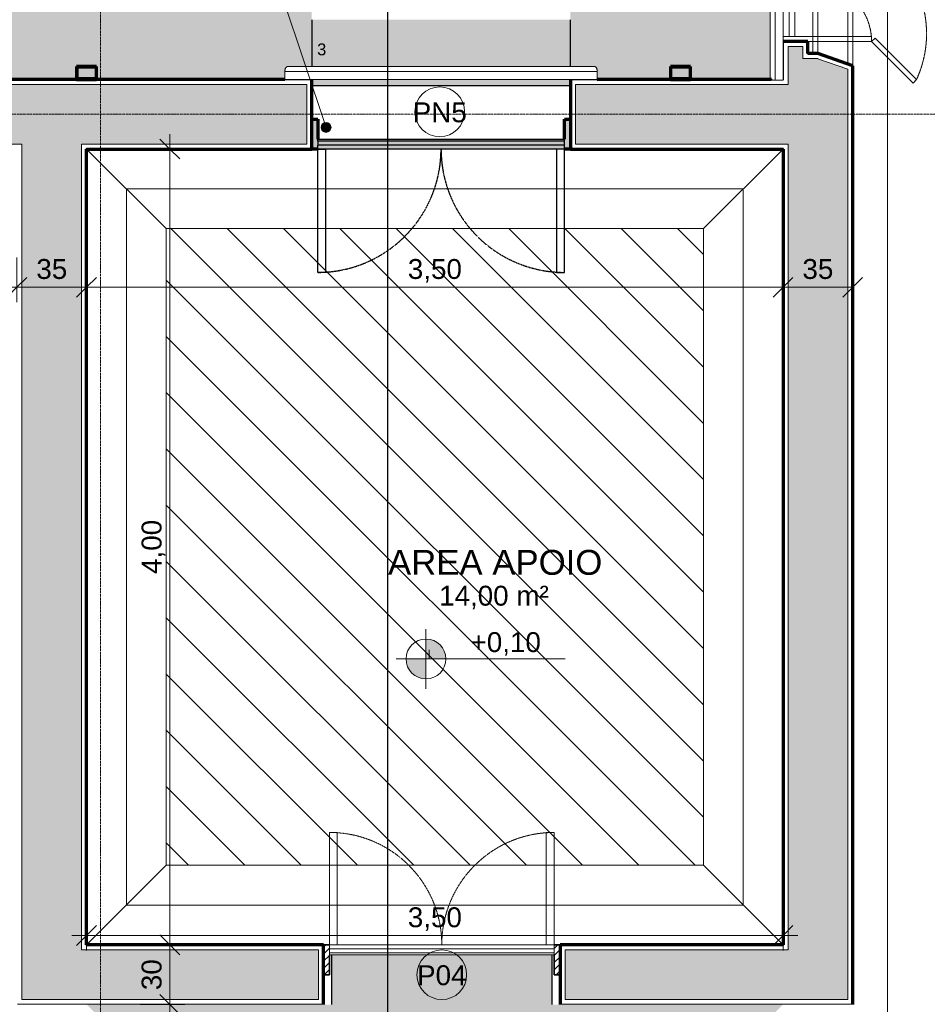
# Model space of a CAD drawing. Header units: millimetres. Extents: x -34108 to 9838, y -21919 to 4394.
# Tile 21 of 36: x -10607 to -6046, y -16602 to -11653. Entities that reach past the tile are written whole.
import ezdxf

# ---------------------------------------------------------------- set-up
doc = ezdxf.new("R2010")
doc.units = ezdxf.units.MM
doc.linetypes.add('_Tracejado pequeno', pattern=[2.25, 1.5, -0.75])
doc.linetypes.add('_Traço - ponto', pattern=[16, 12, -2, 0, -2])
for name, color, linetype, lineweight in [('A-ANNO-DIMS', 211, 'Continuous', 9), ('A-ANNO-DIMS-50', 211, 'Continuous', 9), ('A-AREA-IDEN', 2, 'Continuous', 9), ('A-DOOR', 31, 'Continuous', 18), ('A-DOOR-HDLN', 31, '_Tracejado pequeno', 18), ('A-DOOR-IDEN', 31, 'Continuous', 9), ('A-FLOR', 192, 'Continuous', 18), ('A-FLOR-PATT', 8, 'Continuous', 25), ('A-GENM', 13, 'Continuous', 18), ('A-GLAZ', 151, 'Continuous', 18), ('A-GLAZ-HDLN', 1, '_Tracejado pequeno', 18), ('A-WALL', 113, 'Continuous', 18), ('A-WALL-PATT', 111, 'Continuous', 70), ('G-ANNO-DIMS', 111, 'Continuous', 9), ('G-ANNO-SYMB', 111, 'Continuous', 9), ('G-ANNO-TEXT', 231, 'Continuous', 9), ('S-GRID', 1, 'Continuous', 9), ('S-STRS', 31, 'Continuous', 18), ('S-STRS-ANNO', 31, 'Continuous', 18)]:
    doc.layers.add(name, color=color, linetype=linetype, lineweight=lineweight)
doc.styles.add('Arial', font='arial.ttf', dxfattribs={"height": 59.53125})
doc.styles.add('Arial_2', font='arial.ttf', dxfattribs={"height": 125})
doc.styles.add('Arial_4', font='arial.ttf', dxfattribs={"height": 100})
doc.dimstyles.new('Diagonal_-_2_0mm_Arial', dxfattribs={"dimscale": 304.8, "dimtxt": 102.02594, "dimasz": 0.328084, "dimexe": 0.246063, "dimexo": 0.0625, "dimgap": 0.024606, "dimtad": 1, "dimlfac": 0.001, "dimrnd": 0.01, "dimzin": 0, "dimdsep": 46, "dimtxsty": 'Arial_4', "dimblk1": 'OBLIQUE', "dimblk2": 'OBLIQUE', "dimsah": 1, "dimcen": 0.09, "dimdle": 0.246063, "dimadec": 0, "dimazin": 0, "dimtfac": 1, "dimtdec": 4, "dimtix": 1, "dimtmove": 0, "dimatfit": 3, "dimfxl": 0.492126, "dimfxlon": 1, "dimtvp": 1, "dimtolj": 1, "dimtzin": 0, "dimarcsym": 2})
doc.dimstyles.new('Diagonal_-_2_0mm_Arial_1', dxfattribs={"dimscale": 304.8, "dimtxt": 102.02594, "dimasz": 0.328084, "dimexe": 0.246063, "dimexo": 0.0625, "dimgap": 0.024606, "dimtad": 1, "dimdec": 0, "dimlfac": 0.1, "dimdsep": 46, "dimtxsty": 'Arial_4', "dimblk1": 'OBLIQUE', "dimblk2": 'OBLIQUE', "dimsah": 1, "dimcen": 0.09, "dimdle": 0.246063, "dimadec": 0, "dimazin": 0, "dimtfac": 1, "dimtdec": 4, "dimtix": 1, "dimtmove": 0, "dimatfit": 3, "dimfxl": 0.492126, "dimfxlon": 1, "dimtvp": 1, "dimtolj": 1, "dimtzin": 0, "dimarcsym": 2})

# ---------------------------------------------------------------- blocks, each defined once
blk = doc.blocks.new('porta dupla - P04 - 1_19 x 2_60 m-4336733-PLANTA TÉRREO - MANTER _ CONSTRUIR')
at = {"layer": 'A-DOOR'}
h = blk.add_hatch(dxfattribs=at)
h.set_pattern_fill('FP_12', color=256, style=0, pattern_type=2)
h.set_pattern_definition([(45, (8486.115, 15853.492), (-17.67767, 17.67767), [])])
h.paths.add_polyline_path([(-565, 0), (-565, 150), (-595, 150), (-595, 0)], flags=0)
h.paths.add_polyline_path([(595, 0), (595, 150), (565, 150), (565, 0)], flags=0)
for p, q in [((-525, 715), (-565, 715)), ((-565, 715), (-565, 150)), ((-525, 150), (-525, 715)), ((525, 150), (525, 715)), ((525, 715), (565, 715)), ((565, 715), (565, 150)), ((-565, 150), (-525, 150)), ((-565, 150), (565, 150)), ((-565, 150), (-565, 130)), ((565, 150), (525, 150)), ((565, 150), (565, 130)), ((-565, 130), (565, 130)), ((-565, 130), (-565, 110)), ((-565, 110), (-565, 100)), ((-565, 110), (565, 110)), ((565, 100), (-565, 100)), ((565, 110), (565, 130)), ((565, 110), (565, 100))]:
    blk.add_line(p, q, dxfattribs=at)
at = {"layer": 'A-DOOR', "lineweight": 35}
for p, q in [((-595, 150), (-565, 150)), ((565, 150), (595, 150)), ((-565, 100), (-565, 0)), ((565, 0), (565, 100)), ((-565, 0), (-595, 0)), ((595, 0), (565, 0))]:
    blk.add_line(p, q, dxfattribs=at)
at = {"layer": 'A-DOOR-HDLN'}
for centre, start, end in [((-565, 150), 360, 90), ((565, 150), 90, 180)]:
    blk.add_arc(centre, 565, start, end, dxfattribs=at)
blk = doc.blocks.new('Window_CV - Window_CV - 1 divisão-4329172-PLANTA TÉRREO - MANTER _ CONSTRUIR')
at = {"layer": 'A-GLAZ'}
for p, q in [((-565, 145), (-565, 175)), ((565, 175), (565, 145)), ((-565, 145), (-565, 115)), ((565, 145), (-565, 145)), ((-565, 25), (-565, 115)), ((565, 115), (-565, 115)), ((565, 115), (565, 145)), ((565, 115), (565, 25)), ((-590, 25), (-590, 50)), ((-590, 50), (-590, 25)), ((590, 50), (590, 25)), ((590, 25), (590, 50)), ((-650, 25), (-590, 25)), ((-590, -269.6), (-590, 25)), ((-590, 25), (-565, 25)), ((-590, 25), (-565, 25)), ((-565, 25), (-565, -269.6)), ((565, 25), (-565, 25)), ((565, 25), (565, -270.4)), ((590, 25), (565, 25)), ((565, 25), (590, 25)), ((590, -270.4), (590, 25)), ((590, 25), (650, 25)), ((-798.6, -478.2), (-590, -269.6)), ((-572.3, -287.3), (-780.9, -495.9)), ((-590, -269.6), (-572.3, -287.3)), ((-565, -269.6), (-590, -269.6)), ((565, -270.4), (590, -270.4)), ((590, -270.4), (572.3, -288.1)), ((572.3, -288.1), (780.9, -496.7)), ((798.6, -479), (590, -270.4)), ((-780.9, -495.9), (-798.6, -478.2)), ((780.9, -496.7), (798.6, -479))]:
    blk.add_line(p, q, dxfattribs=at)
at = {"layer": 'A-GLAZ-HDLN'}
for centre, radius, start, end in [((-590, 25), 295, 274.8614, 360), ((590, 25), 295, 180, 265.1386), ((-550.7, 4.5), 550.8, 245.2954, 359.5346), ((551.4, 4.8), 551.5, 180.4963, 294.5899)]:
    blk.add_arc(centre, radius, start, end, dxfattribs=at)
blk = doc.blocks.new('porta dupla - PN05 - 1_30 x 2_60 m-4336725-PLANTA TÉRREO - MANTER _ CONSTRUIR')
at = {"layer": 'A-DOOR', "lineweight": 25}
h = blk.add_hatch(color=173, dxfattribs=at)
h.paths.add_polyline_path([(-620, 175), (-650, 175), (-650, 25), (-620, 25), (-620, 155)], flags=0)
h.paths.add_polyline_path([(650, 175), (620, 175), (620, 25), (650, 25), (650, 172.5)], flags=0)
h = blk.add_hatch(color=254, dxfattribs=at)
h.paths.add_polyline_path([(-600, 175), (-620, 175), (-620, 155), (620, 155), (620, 175), (-436.5, 175)], flags=0)
h.paths.add_polyline_path([(-10, 135), (-620, 135), (-620, 125), (620, 125), (620, 135), (10, 135)], flags=0)
blk.add_hatch(color=254, dxfattribs=at).paths.add_polyline_path([(-620, 155), (-620, 135), (620, 135), (620, 155), (-436.5, 155)], flags=0)
at = {"layer": 'A-DOOR', "color": 5, "lineweight": 25}
for p, q in [((-580, 795), (-620, 795)), ((-620, 795), (-620, 175)), ((-580, 175), (-580, 795)), ((580, 175), (580, 795)), ((580, 795), (620, 795)), ((620, 795), (620, 175)), ((-620, 175), (-580, 175)), ((-620, 175), (620, 175)), ((-620, 175), (-620, 155)), ((-620, 155), (620, 155)), ((-620, 155), (-620, 135)), ((620, 175), (580, 175)), ((620, 175), (620, 155)), ((620, 135), (620, 155)), ((-620, 135), (-620, 125)), ((-620, 135), (620, 135)), ((620, 125), (-620, 125)), ((620, 135), (620, 125))]:
    blk.add_line(p, q, dxfattribs=at)
at = {"layer": 'A-DOOR', "color": 7, "lineweight": 70}
for p, q in [((-650, 175), (-620, 175)), ((620, 175), (650, 175)), ((-620, 125), (-620, 25)), ((620, 25), (620, 125)), ((-620, 25), (-650, 25)), ((650, 25), (620, 25))]:
    blk.add_line(p, q, dxfattribs=at)
at = {"layer": 'A-DOOR-HDLN', "color": 5, "lineweight": 25}
for centre, start, end in [((-620, 175), 360, 90), ((620, 175), 90, 180)]:
    blk.add_arc(centre, 620, start, end, dxfattribs=at)
blk = doc.blocks.new('ornamento esquadrias - ornamento esquadrias-4133635-PLANTA TÉRREO - MANTER _ CONSTRUIR')
at = {"layer": 'A-GENM'}
for p, q in [((3348.9, -6098.2), (3348.9, -4528.8)), ((3348.9, -4528.8), (3388.9, -4528.8)), ((3388.9, -4528.8), (3388.9, -6098.2)), ((3413.9, -6081.1), (3413.9, -4545.8)), ((3348.9, -6098.2), (3388.9, -6098.2))]:
    blk.add_line(p, q, dxfattribs=at)
for points, knots in [([(3388.9, -4528.8), (3391.1, -4528.8), (3394.4, -4529), (3398.5, -4529.7), (3401.4, -4530.4), (3404, -4531.3), (3406.4, -4532.4), (3408.1, -4533.5), (3409.3, -4534.5), (3410.6, -4535.8), (3411.6, -4537.2), (3412.4, -4538.6), (3412.8, -4539.5), (3413.3, -4540.8), (3413.6, -4542.4), (3413.9, -4544.5), (3413.9, -4546.2), (3413.8, -4547.4)], [0, 0, 0, 0, 0.142857, 0.214286, 0.285714, 0.357143, 0.428571, 0.5, 0.535714, 0.571429, 0.678571, 0.705357, 0.732143, 0.785714, 0.839286, 0.892857, 1, 1, 1, 1]), ([(3413.8, -6079.6), (3414, -6081.1), (3413.9, -6083.4), (3413.3, -6086.2), (3412.7, -6087.9), (3412, -6089.1), (3411.3, -6090.3), (3410.4, -6091.5), (3409.3, -6092.5), (3408.1, -6093.5), (3406.6, -6094.5), (3404.7, -6095.4), (3402.1, -6096.4), (3399.3, -6097.2), (3396.2, -6097.7), (3393, -6098.1), (3390.6, -6098.2), (3388.9, -6098.2)], [0, 0, 0, 0, 0.142857, 0.214286, 0.285714, 0.321429, 0.357143, 0.428571, 0.464286, 0.5, 0.571429, 0.625, 0.678571, 0.785714, 0.839286, 0.892857, 1, 1, 1, 1])]:
    blk.add_open_spline(points, degree=3, knots=knots, dxfattribs=at)
blk = doc.blocks.new('Generic Models 1 - Generic Models 24-4258923-PLANTA TÉRREO - MANTER _ CONSTRUIR')
at = {"layer": 'A-GENM', "lineweight": 25}
h = blk.add_hatch(color=173, dxfattribs=at)
h.paths.add_polyline_path([(-10221.1, -11953.5), (-10221.1, -11888.5), (-10321.1, -11888.5), (-10321.1, -11953.5)], flags=0)
h.paths.add_polyline_path([(-10223.1, -11951.5), (-10319.1, -11951.5), (-10319.1, -11890.5), (-10223.1, -11890.5), (-10223.1, -11928.3)], flags=0)
h = blk.add_hatch(color=173, dxfattribs=at)
h.paths.add_polyline_path([(-7236.2, -11953.5), (-7236.2, -11888.5), (-7336.2, -11888.5), (-7336.2, -11953.5)], flags=0)
h.paths.add_polyline_path([(-7334.2, -11951.5), (-7334.2, -11890.5), (-7238.2, -11890.5), (-7238.2, -11951.5)], flags=0)
at = {"layer": 'A-GENM', "color": 7, "lineweight": 70}
for p, q in [((-10221.1, -11888.5), (-10321.1, -11888.5)), ((-10321.1, -11888.5), (-10321.1, -11953.5)), ((-10319.1, -11951.5), (-10319.1, -11890.5)), ((-10319.1, -11890.5), (-10223.1, -11890.5)), ((-10223.1, -11890.5), (-10223.1, -11951.5)), ((-10221.1, -11953.5), (-10221.1, -11888.5)), ((-7236.2, -11888.5), (-7336.2, -11888.5)), ((-7336.2, -11888.5), (-7336.2, -11953.5)), ((-7334.2, -11951.5), (-7334.2, -11890.5)), ((-7334.2, -11890.5), (-7238.2, -11890.5)), ((-7238.2, -11890.5), (-7238.2, -11951.5)), ((-7236.2, -11953.5), (-7236.2, -11888.5)), ((-10321.1, -11953.5), (-10221.1, -11953.5)), ((-10223.1, -11951.5), (-10319.1, -11951.5)), ((-7336.2, -11953.5), (-7236.2, -11953.5)), ((-7238.2, -11951.5), (-7334.2, -11951.5))]:
    blk.add_line(p, q, dxfattribs=at)
blk = doc.blocks.new('DIMBLOCK5-PLANTA TÉRREO - MANTER _ CONSTRUIR')
at = {"layer": 'A-ANNO-DIMS-50'}
for p, q in [((-10271.1, -16106.8), (-10271.1, -16331.8)), ((-10271.1, -16256.8), (-10271.1, -16106.8)), ((-6771.1, -16106.8), (-6771.1, -16331.8)), ((-6771.1, -16256.8), (-6771.1, -16106.8)), ((-10346.1, -16256.8), (-6696.1, -16256.8))]:
    blk.add_line(p, q, dxfattribs=at)
at = {"layer": 'A-ANNO-DIMS-50', "lineweight": 18}
for p, q in [((-10271.1, -16256.8), (-10221.1, -16206.8)), ((-6771.1, -16256.8), (-6721.1, -16206.8)), ((-10271.1, -16256.8), (-10321.1, -16306.8)), ((-6771.1, -16256.8), (-6821.1, -16306.8))]:
    blk.add_line(p, q, dxfattribs=at)
at = {"layer": 'A-ANNO-DIMS-50', "color": 0, "insert": (-8656.8, -16114.8), "char_height": 100, "width": 325.653, "attachment_point": 1, "line_spacing_factor": 0.941778, "style": 'Arial_4'}
blk.add_mtext('3,50', dxfattribs=at)
blk = doc.blocks.new('_Oblique')
at = {"color": 0, "linetype": 'ByBlock', "lineweight": -2}
blk.add_line((-0.5, -0.5), (0.5, 0.5), dxfattribs=at)
blk = doc.blocks.new('DIMBLOCK6-PLANTA TÉRREO - MANTER _ CONSTRUIR')
at = {"layer": 'A-ANNO-DIMS-50', "lineweight": 18}
for p, q in [((-9852.5, -16603.5), (-9902.5, -16553.5)), ((-9852.5, -16603.5), (-9802.5, -16653.5)), ((-9852.5, -17998.5), (-9902.5, -17948.5)), ((-9852.5, -17998.5), (-9802.5, -18048.5))]:
    blk.add_line(p, q, dxfattribs=at)
at = {"layer": 'A-ANNO-DIMS-50'}
for p, q in [((-10002.5, -16603.5), (-9777.5, -16603.5)), ((-9852.5, -16603.5), (-10002.5, -16603.5)), ((-9852.5, -18073.5), (-9852.5, -16603.5)), ((-10002.5, -17998.5), (-9777.5, -17998.5)), ((-9852.5, -17998.5), (-10002.5, -17998.5))]:
    blk.add_line(p, q, dxfattribs=at)
at = {"layer": 'A-ANNO-DIMS-50', "color": 0, "insert": (-9994.6, -17436.7), "char_height": 100, "width": 325.653, "attachment_point": 1, "rotation": 90, "line_spacing_factor": 0.941778, "style": 'Arial_4'}
blk.add_mtext('1,40', dxfattribs=at)
blk = doc.blocks.new('DIMBLOCK7-PLANTA TÉRREO - MANTER _ CONSTRUIR')
at = {"layer": 'A-ANNO-DIMS-50', "lineweight": 18}
for p, q in [((-9852.5, -16303.5), (-9902.5, -16253.5)), ((-9852.5, -16303.5), (-9802.5, -16353.5)), ((-9852.5, -16603.5), (-9902.5, -16553.5)), ((-9852.5, -16603.5), (-9802.5, -16653.5))]:
    blk.add_line(p, q, dxfattribs=at)
at = {"layer": 'A-ANNO-DIMS-50'}
for p, q in [((-10002.5, -16303.5), (-9777.5, -16303.5)), ((-9852.5, -16303.5), (-10002.5, -16303.5)), ((-9852.5, -16603.5), (-9852.5, -16303.5)), ((-10002.5, -16603.5), (-9777.5, -16603.5)), ((-9852.5, -16603.5), (-10002.5, -16603.5))]:
    blk.add_line(p, q, dxfattribs=at)
at = {"layer": 'A-ANNO-DIMS-50', "color": 0, "insert": (-9994.6, -16531), "char_height": 100, "width": 186.088, "attachment_point": 1, "rotation": 90, "line_spacing_factor": 0.941778, "style": 'Arial_4'}
blk.add_mtext('30', dxfattribs=at)
blk = doc.blocks.new('DIMBLOCK8-PLANTA TÉRREO - MANTER _ CONSTRUIR')
at = {"layer": 'A-ANNO-DIMS-50', "lineweight": 18}
for p, q in [((-9852.5, -12303.5), (-9902.5, -12253.5)), ((-9852.5, -12303.5), (-9802.5, -12353.5)), ((-9852.5, -16303.5), (-9902.5, -16253.5)), ((-9852.5, -16303.5), (-9802.5, -16353.5))]:
    blk.add_line(p, q, dxfattribs=at)
at = {"layer": 'A-ANNO-DIMS-50'}
for p, q in [((-9852.5, -16303.5), (-9852.5, -12228.5)), ((-10002.5, -12303.5), (-9777.5, -12303.5)), ((-9852.5, -12303.5), (-10002.5, -12303.5)), ((-10002.5, -16303.5), (-9777.5, -16303.5)), ((-9852.5, -16303.5), (-10002.5, -16303.5))]:
    blk.add_line(p, q, dxfattribs=at)
at = {"layer": 'A-ANNO-DIMS-50', "color": 0, "insert": (-9994.6, -14439.2), "char_height": 100, "width": 325.653, "attachment_point": 1, "rotation": 90, "line_spacing_factor": 0.941778, "style": 'Arial_4'}
blk.add_mtext('4,00', dxfattribs=at)
blk = doc.blocks.new('TAG-Porta - Ref_ Porta-2416850-PLANTA TÉRREO - MANTER _ CONSTRUIR')
at = {"layer": 'A-DOOR-IDEN'}
blk.add_circle((0, 0), 2.5, dxfattribs=at)
blk = doc.blocks.new('DIMBLOCK65-PLANTA TÉRREO - MANTER _ CONSTRUIR')
at = {"layer": 'A-ANNO-DIMS-50'}
for p, q in [((-17691.1, -12848.5), (-17691.1, -13073.5)), ((-17691.1, -12998.5), (-17691.1, -12848.5)), ((-10621.1, -12848.5), (-10621.1, -13073.5)), ((-10621.1, -12998.5), (-10621.1, -12848.5)), ((-17691.1, -12998.5), (-10546.1, -12998.5))]:
    blk.add_line(p, q, dxfattribs=at)
at = {"layer": 'A-ANNO-DIMS-50', "lineweight": 18}
for p, q in [((-17691.1, -12998.5), (-17641.1, -12948.5)), ((-10621.1, -12998.5), (-10571.1, -12948.5)), ((-17691.1, -12998.5), (-17741.1, -13048.5)), ((-10621.1, -12998.5), (-10671.1, -13048.5))]:
    blk.add_line(p, q, dxfattribs=at)
at = {"layer": 'A-ANNO-DIMS-50', "color": 0, "insert": (-14291.8, -12856.5), "char_height": 100, "width": 325.653, "attachment_point": 1, "line_spacing_factor": 0.941778, "style": 'Arial_4'}
blk.add_mtext('7,07', dxfattribs=at)
blk = doc.blocks.new('DIMBLOCK66-PLANTA TÉRREO - MANTER _ CONSTRUIR')
at = {"layer": 'A-ANNO-DIMS-50'}
for p, q in [((-10621.1, -12848.5), (-10621.1, -13073.5)), ((-10621.1, -12998.5), (-10621.1, -12848.5)), ((-10271.1, -12848.5), (-10271.1, -13073.5)), ((-10271.1, -12998.5), (-10271.1, -12848.5)), ((-10696.1, -12998.5), (-10271.1, -12998.5))]:
    blk.add_line(p, q, dxfattribs=at)
at = {"layer": 'A-ANNO-DIMS-50', "lineweight": 18}
for p, q in [((-10621.1, -12998.5), (-10571.1, -12948.5)), ((-10271.1, -12998.5), (-10221.1, -12948.5)), ((-10621.1, -12998.5), (-10671.1, -13048.5)), ((-10271.1, -12998.5), (-10321.1, -13048.5))]:
    blk.add_line(p, q, dxfattribs=at)
at = {"layer": 'A-ANNO-DIMS-50', "color": 0, "insert": (-10523.7, -12856.5), "char_height": 100, "width": 186.088, "attachment_point": 1, "line_spacing_factor": 0.941778, "style": 'Arial_4'}
blk.add_mtext('35', dxfattribs=at)
blk = doc.blocks.new('DIMBLOCK67-PLANTA TÉRREO - MANTER _ CONSTRUIR')
at = {"layer": 'A-ANNO-DIMS-50'}
for p, q in [((-10271.1, -12848.5), (-10271.1, -13073.5)), ((-10271.1, -12998.5), (-10271.1, -12848.5)), ((-6771.1, -12848.5), (-6771.1, -13073.5)), ((-6771.1, -12998.5), (-6771.1, -12848.5)), ((-10271.1, -12998.5), (-6771.1, -12998.5))]:
    blk.add_line(p, q, dxfattribs=at)
at = {"layer": 'A-ANNO-DIMS-50', "lineweight": 18}
for p, q in [((-10271.1, -12998.5), (-10221.1, -12948.5)), ((-6771.1, -12998.5), (-6721.1, -12948.5)), ((-10271.1, -12998.5), (-10321.1, -13048.5)), ((-6771.1, -12998.5), (-6821.1, -13048.5))]:
    blk.add_line(p, q, dxfattribs=at)
at = {"layer": 'A-ANNO-DIMS-50', "color": 0, "insert": (-8656.8, -12856.5), "char_height": 100, "width": 325.653, "attachment_point": 1, "line_spacing_factor": 0.941778, "style": 'Arial_4'}
blk.add_mtext('3,50', dxfattribs=at)
blk = doc.blocks.new('DIMBLOCK68-PLANTA TÉRREO - MANTER _ CONSTRUIR')
at = {"layer": 'A-ANNO-DIMS-50'}
for p, q in [((-6771.1, -12848.5), (-6771.1, -13073.5)), ((-6771.1, -12998.5), (-6771.1, -12848.5)), ((-6421.1, -12848.5), (-6421.1, -13073.5)), ((-6421.1, -12998.5), (-6421.1, -12848.5)), ((-6771.1, -12998.5), (-6421.1, -12998.5))]:
    blk.add_line(p, q, dxfattribs=at)
at = {"layer": 'A-ANNO-DIMS-50', "lineweight": 18}
for p, q in [((-6771.1, -12998.5), (-6721.1, -12948.5)), ((-6421.1, -12998.5), (-6371.1, -12948.5)), ((-6771.1, -12998.5), (-6821.1, -13048.5)), ((-6421.1, -12998.5), (-6471.1, -13048.5))]:
    blk.add_line(p, q, dxfattribs=at)
at = {"layer": 'A-ANNO-DIMS-50', "color": 0, "insert": (-6673.7, -12856.5), "char_height": 100, "width": 186.088, "attachment_point": 1, "line_spacing_factor": 0.941778, "style": 'Arial_4'}
blk.add_mtext('35', dxfattribs=at)
blk = doc.blocks.new('Spot Elevations - Spot elevation - Planta-10655-PLANTA TÉRREO - MANTER _ CONSTRUIR')
at = {"layer": 'G-ANNO-DIMS'}
h = blk.add_hatch(color=256, dxfattribs=at)
edge = h.paths.add_edge_path(flags=0)
edge.add_line((0, 0), (-2, 0))
edge.add_arc((0, 0), 2, 90, 180, ccw=False)
edge.add_line((0, 2), (0, 0))
h = blk.add_hatch(color=256, dxfattribs=at)
edge = h.paths.add_edge_path(flags=0)
edge.add_line((0, 0), (2, 0))
edge.add_arc((0, 0), 2, 270, 360, ccw=False)
edge.add_line((0, -2), (0, 0))
for p, q in [((0, -3), (0, 3)), ((-3, 0), (14, 0))]:
    blk.add_line(p, q, dxfattribs=at)
blk.add_circle((0, 0), 2, dxfattribs=at)

msp = doc.modelspace()

# ---------------------------------------------------------------- hatches: boundary and pattern name
at = {"layer": 'A-FLOR-PATT'}
h = msp.add_hatch(color=254, dxfattribs=at)
h.paths.add_polyline_path([(-7236.197, -11953.492), (-6829.796, -11953.492), (-6832.316, -11951.579), (-6834.721, -11948.051), (-6835.909, -11943.959), (-6836.065, -11928.26), (-6835.909, -10402.772), (-6834.721, -10398.68), (-6832.316, -10395.152), (-6828.588, -10392.322), (-6823.599, -10390.285), (-6817.625, -10389.073), (-6811.115, -10388.673), (-6771.115, -10388.673), (-6771.115, -9738.267), (-6836.115, -9738.267), (-6836.115, -9638.267), (-6771.115, -9638.267), (-6771.115, -8923.464), (-6817.625, -8923.064), (-6823.599, -8921.852), (-6828.588, -8919.815), (-6832.316, -8916.984), (-6834.721, -8913.457), (-6835.909, -8909.364), (-6836.065, -8898.464), (-6835.909, -7368.178), (-6834.721, -7364.086), (-6832.316, -7360.558), (-6828.588, -7357.728), (-6823.599, -7355.691), (-6817.625, -7354.478), (-6811.115, -7354.078), (-6771.115, -7354.078), (-6771.115, -6618.267), (-6836.115, -6618.267), (-6836.115, -6518.267), (-6771.115, -6518.267), (-6771.115, -6093.492), (-6811.115, -6093.492), (-6811.115, -6196.388), (-6961.115, -6196.388), (-6961.115, -6093.492), (-9885.286, -6093.492), (-9885.286, -6191.388), (-10035.286, -6191.388), (-10035.802, -6093.492), (-11296.955, -6093.492), (-11296.955, -6158.492), (-11396.955, -6158.492), (-11396.955, -6093.492), (-12761.115, -6093.492), (-12761.115, -6258.267), (-12696.115, -6258.267), (-12696.115, -6358.267), (-12761.115, -6358.267), (-12761.115, -7973.441), (-11781.115, -7973.441), (-11781.013, -7913.492), (-11381.115, -7913.492), (-11381.217, -8313.492), (-11781.115, -8313.492), (-11781.115, -8253.441), (-12761.115, -8253.441), (-12761.115, -8254.758), (-11861.115, -8254.758), (-11861.115, -9892.324), (-12761.115, -9892.324), (-12761.115, -9893.543), (-11781.115, -9893.543), (-11781.115, -9833.492), (-11381.115, -9833.543), (-11381.217, -10233.492), (-11781.115, -10233.441), (-11781.115, -10173.543), (-12761.115, -10173.543), (-12761.115, -11478.267), (-12696.115, -11478.267), (-12696.115, -11578.267), (-12761.115, -11578.267), (-12761.115, -11888.542), (-11329.693, -11888.698), (-11325.6, -11889.886), (-11322.073, -11892.291), (-11319.243, -11896.019), (-11317.205, -11901.008), (-11315.993, -11906.982), (-11315.593, -11913.492), (-11315.593, -11953.492), (-10321.115, -11953.492), (-10321.115, -11888.492), (-10221.115, -11888.492), (-10221.115, -11953.492), (-9274.501, -11953.492), (-9274.101, -11906.982), (-9272.888, -11901.008), (-9270.851, -11896.019), (-9268.021, -11892.291), (-9264.493, -11889.886), (-9260.401, -11888.698), (-9249.501, -11888.542), (-9139.808, -11888.542), (-9139.808, -11053.492), (-7839.808, -11053.492), (-7839.808, -11888.542), (-7719.215, -11888.698), (-7715.123, -11889.886), (-7711.595, -11892.291), (-7708.765, -11896.019), (-7706.727, -11901.008), (-7705.515, -11906.982), (-7705.115, -11913.492), (-7705.115, -11953.492), (-7336.197, -11953.492), (-7336.197, -11888.492), (-7236.197, -11888.492), (-7236.197, -11928.26)], flags=0)
h.paths.add_polyline_path([(-7334.197, -11951.492), (-7238.197, -11951.492), (-7238.197, -11890.492), (-7334.197, -11890.492), (-7334.197, -11928.26)], flags=0)
h.paths.add_polyline_path([(-10319.115, -11951.492), (-10223.115, -11951.492), (-10223.115, -11890.492), (-10319.115, -11890.492), (-10319.115, -11928.26)], flags=0)
h.paths.add_polyline_path([(-12759.115, -11576.267), (-12698.115, -11576.267), (-12698.115, -11480.267), (-12759.115, -11480.267), (-12759.115, -11529.549)], flags=0)
h.paths.add_polyline_path([(-6773.115, -9736.267), (-6773.115, -9640.267), (-6834.115, -9640.267), (-6834.115, -9736.267)], flags=0)
h.paths.add_polyline_path([(-6834.115, -6616.267), (-6773.115, -6616.267), (-6773.115, -6520.267), (-6834.115, -6520.267), (-6834.115, -6555.267)], flags=0)
h.paths.add_polyline_path([(-12698.115, -6356.267), (-12698.115, -6260.267), (-12759.115, -6260.267), (-12759.115, -6356.267)], flags=0)
h.paths.add_polyline_path([(-11333.955, -6156.492), (-11298.955, -6156.492), (-11298.955, -6095.492), (-11394.955, -6095.492), (-11394.955, -6156.492)], flags=0)
at = {"layer": 'A-FLOR-PATT', "lineweight": 18}
h = msp.add_hatch(dxfattribs=at)
h.set_pattern_fill('FP_24', color=256, style=0, pattern_type=2)
h.set_pattern_definition([(90, (-19846.12, -7372.6), (-200, 1e-14), [])])
h.paths.add_polyline_path([(-6421.115, -17996.929), (-6046.115, -17598.492), (-6046.115, -10018.492), (-6421.115, -9643.492), (-6421.115, -10462.116), (-6446.115, -10470.866), (-6446.115, -11875.866), (-6421.115, -11884.616), (-6421.115, -17955.992)], flags=0)
h = msp.add_hatch(dxfattribs=at)
h.set_pattern_fill('FP_25', color=256, style=0, pattern_type=2)
h.set_pattern_definition([(0, (-129, -103.5), (0, 200), [])])
h.paths.add_polyline_path([(-7171.115, -12703.492), (-6771.115, -12303.492), (-10271.115, -12303.492), (-9871.115, -12703.492), (-8053.354, -12703.492)], flags=0)
h = msp.add_hatch(dxfattribs=at)
h.set_pattern_fill('FP_34', color=256, style=0, pattern_type=2)
h.set_pattern_definition([(90, (-25471.12, -5323.24), (-200, 1e-14), [])])
h.paths.add_polyline_path([(-10271.115, -16303.492), (-9871.115, -15903.492), (-9871.115, -12703.492), (-10271.115, -12303.492), (-10271.115, -15516.662)], flags=0)
h = msp.add_hatch(dxfattribs=at)
h.set_pattern_fill('FP_22', color=256, style=0, pattern_type=2)
h.set_pattern_definition([(90, (-20971.12, -6417.4), (-200, 1e-14), [])])
h.paths.add_polyline_path([(-6771.115, -16303.492), (-6771.115, -12303.492), (-7171.115, -12703.492), (-7171.115, -15903.492)], flags=0)
h = msp.add_hatch(dxfattribs=at)
h.set_pattern_fill('FP_23', color=256, style=0, pattern_type=2)
h.set_pattern_definition([(315, (-7844.11, -11029.7), (141.421, 141.421), [])])
h.paths.add_polyline_path([(-7171.115, -15903.492), (-7171.115, -12703.492), (-9871.115, -12703.492), (-9871.115, -15903.492), (-8053.354, -15903.492)], flags=0)
h = msp.add_hatch(dxfattribs=at)
h.set_pattern_fill('FP_35', color=256, style=0, pattern_type=2)
h.set_pattern_definition([(0, (-129, 296.5), (0, 200), [])])
h.paths.add_polyline_path([(-6771.115, -16303.492), (-7171.115, -15903.492), (-9871.115, -15903.492), (-10271.115, -16303.492), (-7888.573, -16303.492)], flags=0)
at = {"layer": 'A-FLOR-PATT'}
msp.add_hatch(color=254, dxfattribs=at).paths.add_polyline_path([(-8681.115, -17003.492), (-7171.115, -17003.492), (-6771.115, -16603.492), (-7931.115, -16603.492), (-7931.115, -16353.492), (-9041.115, -16353.492), (-9041.115, -16603.492), (-10271.115, -16603.492), (-9871.115, -17003.492), (-9081.115, -17003.492)], flags=0)
at = {"layer": 'A-WALL-PATT'}
h = msp.add_hatch(color=256, dxfattribs=at)
h.paths.add_polyline_path([(-6746.115, -12278.492), (-6446.115, -12278.492), (-6446.115, -11902.353), (-6596.115, -11849.853), (-6596.115, -11848.366), (-6671.115, -11848.366), (-6671.115, -11788.366), (-6746.115, -11788.366), (-6746.115, -11978.492)], flags=0)
h.paths.add_polyline_path([(-6671.115, -10558.366), (-6671.115, -10498.366), (-6596.115, -10498.366), (-6596.115, -10496.879), (-6446.115, -10444.379), (-6446.115, -8867.758), (-6596.115, -8815.258), (-6596.115, -8813.771), (-6671.115, -8813.771), (-6671.115, -8753.771), (-6746.115, -8753.771), (-6746.115, -10558.366)], flags=0)
h.paths.add_polyline_path([(-6671.115, -7523.771), (-6671.115, -7463.771), (-6596.115, -7463.771), (-6596.115, -7462.284), (-6446.115, -7409.784), (-6446.115, -5692.521), (-6746.115, -5692.521), (-6746.115, -7523.771)], flags=0)
h.paths.add_polyline_path([(-6596.115, -4202.521), (-6446.115, -4202.521), (-6446.115, -3183.492), (-6746.115, -3183.492), (-6746.115, -4202.521)], flags=0)
h = msp.add_hatch(color=256, dxfattribs=at)
h.paths.add_polyline_path([(-6746.115, -12278.492), (-6746.115, -11978.492), (-7814.808, -11978.492), (-7814.808, -12278.492), (-6752.135, -12278.492)], flags=0)
h.paths.add_polyline_path([(-9164.808, -12278.492), (-9164.808, -11978.492), (-11485.286, -11978.492), (-11485.286, -12053.492), (-11425.286, -12053.492), (-11425.286, -12128.492), (-11423.799, -12128.492), (-11371.299, -12278.492), (-9354.573, -12278.492)], flags=0)
h.paths.add_polyline_path([(-12829.273, -12278.492), (-12776.773, -12128.492), (-12775.286, -12128.492), (-12775.286, -12053.492), (-12715.286, -12053.492), (-12715.286, -11978.492), (-12911.115, -11978.492), (-12911.115, -12278.492)], flags=0)
h = msp.add_hatch(color=256, dxfattribs=at)
h.paths.add_polyline_path([(-10596.115, -18023.492), (-10296.115, -18023.492), (-10296.115, -17978.492), (-10596.115, -17978.492), (-10596.115, -18000.992)], flags=0)
h.paths.add_polyline_path([(-10446.115, -16578.492), (-10296.115, -16578.492), (-10296.115, -12278.492), (-10596.115, -12278.492), (-10596.115, -16578.492)], flags=0)
h = msp.add_hatch(color=256, dxfattribs=at)
h.paths.add_polyline_path([(-6746.115, -18023.492), (-6446.115, -18023.492), (-6446.115, -17978.492), (-6746.115, -17978.492), (-6746.115, -18000.992)], flags=0)
h.paths.add_polyline_path([(-6746.115, -16578.492), (-6446.115, -16578.492), (-6446.115, -12278.492), (-6746.115, -12278.492), (-6746.115, -16328.492)], flags=0)
h = msp.add_hatch(color=256, dxfattribs=at)
h.paths.add_polyline_path([(-6746.115, -16578.492), (-6746.115, -16328.492), (-7866.115, -16328.492), (-7866.115, -16578.492), (-6752.135, -16578.492)], flags=0)
h.paths.add_polyline_path([(-10273.615, -16578.492), (-9106.115, -16578.492), (-9106.115, -16328.492), (-10296.115, -16328.492), (-10296.115, -16578.492)], flags=0)
at = {"layer": 'G-ANNO-TEXT'}
h = msp.add_hatch(color=250, dxfattribs=at)
edge = h.paths.add_edge_path(flags=0)
edge.add_arc((-9067.77, -12194.654), 25, 0, 360)
at = {"layer": 'S-STRS'}
h = msp.add_hatch(color=254, dxfattribs=at)
h.paths.add_polyline_path([(-8703.964, -11984.235), (-7839.808, -11984.235), (-7839.808, -11953.492), (-9139.808, -11953.492), (-9139.808, -11984.235), (-9029.268, -11984.235)], flags=0)
h.paths.add_polyline_path([(-8703.964, -11888.542), (-7839.808, -11888.542), (-7839.808, -11653.492), (-9139.808, -11653.492), (-9139.808, -11888.542)], flags=0)

# ---------------------------------------------------------------- linework, layer by layer
at = {"layer": 'A-FLOR'}
for p, q in [((-6446.115, -10470.866), (-6446.115, -11875.866)), ((-10271.115, -12303.492), (-9871.115, -12703.492)), ((-6771.115, -12303.492), (-7171.115, -12703.492)), ((-9871.115, -12703.492), (-7171.115, -12703.492)), ((-9871.115, -15903.492), (-9871.115, -12703.492)), ((-7171.115, -12703.492), (-7171.115, -15903.492)), ((-10271.115, -16303.492), (-9871.115, -15903.492)), ((-7171.115, -15903.492), (-9871.115, -15903.492)), ((-7171.115, -15903.492), (-6771.115, -16303.492))]:
    msp.add_line(p, q, dxfattribs=at)
at = {"layer": 'A-FLOR', "color": 5, "lineweight": 25}
for p, q in [((-9041.115, -16353.492), (-9041.115, -16603.492)), ((-7931.115, -16603.492), (-7931.115, -16353.492))]:
    msp.add_line(p, q, dxfattribs=at)
at = {"layer": 'A-WALL'}
for p, q in [((-6421.115, -10462.116), (-6421.115, -11884.616)), ((-6596.115, -11823.366), (-6596.115, -10523.366)), ((-6768.615, -11765.866), (-6768.615, -11955.992)), ((-6648.615, -11765.866), (-6768.615, -11765.866)), ((-6648.615, -11825.866), (-6648.615, -11765.866)), ((-6746.115, -11788.366), (-6746.115, -11978.492)), ((-6671.115, -11788.366), (-6746.115, -11788.366)), ((-6671.115, -11848.366), (-6671.115, -11788.366)), ((-6596.115, -11825.866), (-6648.615, -11825.866)), ((-6423.615, -11886.389), (-6596.115, -11826.014)), ((-6596.115, -11848.366), (-6671.115, -11848.366)), ((-6596.115, -11848.366), (-6596.115, -11849.853)), ((-6446.115, -11902.353), (-6596.115, -11849.853)), ((-6446.115, -16578.492), (-6446.115, -11902.353)), ((-6423.615, -16600.992), (-6423.615, -11886.389)), ((-9142.308, -11955.992), (-11507.786, -11955.992)), ((-9142.308, -12300.992), (-9142.308, -11955.992)), ((-6824.712, -11955.992), (-7837.308, -11955.992)), ((-7837.308, -11955.992), (-7837.308, -12300.992)), ((-6768.615, -11955.992), (-6771.115, -11955.992)), ((-9164.808, -11978.492), (-11485.286, -11978.492)), ((-9164.808, -12278.492), (-9164.808, -11978.492)), ((-6746.115, -11978.492), (-7814.808, -11978.492)), ((-7814.808, -11978.492), (-7814.808, -12278.492)), ((-11371.299, -12278.492), (-10596.115, -12278.492)), ((-10596.115, -12278.492), (-10596.115, -16578.492)), ((-10296.115, -16328.492), (-10296.115, -12278.492)), ((-10296.115, -12278.492), (-9164.808, -12278.492)), ((-10273.615, -16305.992), (-10273.615, -12300.992)), ((-10273.615, -12300.992), (-9142.308, -12300.992)), ((-7837.308, -12300.992), (-6768.615, -12300.992)), ((-7814.808, -12278.492), (-6746.115, -12278.492)), ((-6768.615, -12300.992), (-6768.615, -16305.992)), ((-6746.115, -12278.492), (-6746.115, -16328.492)), ((-9106.115, -16328.492), (-10296.115, -16328.492)), ((-9083.615, -16305.992), (-10273.615, -16305.992)), ((-9106.115, -16578.492), (-9106.115, -16328.492)), ((-9083.615, -16600.992), (-9083.615, -16305.992)), ((-7888.615, -16305.992), (-7888.615, -16600.992)), ((-6768.615, -16305.992), (-7888.615, -16305.992)), ((-6746.115, -16328.492), (-7866.115, -16328.492)), ((-7866.115, -16328.492), (-7866.115, -16578.492)), ((-10618.615, -16600.992), (-9083.615, -16600.992)), ((-10596.115, -16578.492), (-9106.115, -16578.492)), ((-7888.615, -16600.992), (-6768.615, -16600.992)), ((-7866.115, -16578.492), (-6746.115, -16578.492)), ((-6768.615, -16600.992), (-6423.615, -16600.992)), ((-6746.115, -16578.492), (-6446.115, -16578.492))]:
    msp.add_line(p, q, dxfattribs=at)
at = {"layer": 'A-WALL', "lineweight": 70}
for p, q in [((-6646.115, -11763.366), (-6771.115, -11763.366)), ((-6646.115, -11823.366), (-6646.115, -11763.366)), ((-6596.115, -11823.366), (-6646.115, -11823.366)), ((-6421.115, -11884.616), (-6596.115, -11823.366)), ((-6421.115, -16603.492), (-6421.115, -11884.616)), ((-9274.501, -11953.492), (-11315.593, -11953.492)), ((-9139.808, -12303.492), (-9139.808, -11953.492)), ((-7839.808, -11953.492), (-7839.808, -12303.492)), ((-6829.796, -11953.492), (-7705.115, -11953.492)), ((-10271.115, -16303.492), (-10271.115, -12303.492)), ((-10271.115, -12303.492), (-9139.808, -12303.492)), ((-7839.808, -12303.492), (-6771.115, -12303.492)), ((-6771.115, -12303.492), (-6771.115, -16303.492)), ((-9081.115, -16303.492), (-10271.115, -16303.492)), ((-9081.115, -16603.492), (-9081.115, -16303.492)), ((-6771.115, -16303.492), (-7891.115, -16303.492)), ((-7891.115, -16303.492), (-7891.115, -16603.492))]:
    msp.add_line(p, q, dxfattribs=at)
at = {"layer": 'G-ANNO-DIMS'}
for p, q in [((-8550.305, -14820.917), (-8550.305, -14866.412)), ((-8550.305, -14866.412), (-8565.47, -14866.412))]:
    msp.add_line(p, q, dxfattribs=at)
at = {"layer": 'G-ANNO-SYMB', "lineweight": 25}
msp.add_line((-8757.442, -21119.396), (-8757.442, 3188.345), dxfattribs=at)
at = {"layer": 'G-ANNO-TEXT', "color": 250}
msp.add_line((-9067.77, -12194.654), (-9496.697, -10905.688), dxfattribs=at)
msp.add_circle((-9067.77, -12194.654), 25, dxfattribs=at)
at = {"layer": 'S-GRID', "linetype": '_Traço - ponto'}
for p, q in [((-10201.115, 3893.814), (-10201.115, -21426.217)), ((6504.181, -12128.492), (-33608.19, -12128.492))]:
    msp.add_line(p, q, dxfattribs=at)
at = {"layer": 'S-STRS', "color": 5, "lineweight": 25}
for p, q in [((-9139.808, -11653.492), (-9139.808, -11888.542)), ((-7839.808, -11888.554), (-7839.808, -11653.492)), ((-9139.808, -11984.235), (-7839.808, -11984.235))]:
    msp.add_line(p, q, dxfattribs=at)

# ---------------------------------------------------------------- block references
at = {"layer": 'A-DOOR', "color": 5, "lineweight": 25, "rotation": 180}
msp.add_blockref('porta dupla - PN05 - 1_30 x 2_60 m-4336725-PLANTA TÉRREO - MANTER _ CONSTRUIR', (-8489.808, -12128.492), dxfattribs=at)
at = {"layer": 'A-DOOR'}
msp.add_blockref('porta dupla - P04 - 1_19 x 2_60 m-4336733-PLANTA TÉRREO - MANTER _ CONSTRUIR', (-8486.115, -16453.492), dxfattribs=at)
at = {"layer": 'A-DOOR-IDEN', "xscale": 49.99999999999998, "yscale": 49.99999999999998, "zscale": 49.99999999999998}
for p in [(-8496.471, -12116.293), (-8486.115, -16453.492)]:
    msp.add_blockref('TAG-Porta - Ref_ Porta-2416850-PLANTA TÉRREO - MANTER _ CONSTRUIR', p, dxfattribs=at)
at = {"layer": 'A-GENM', "color": 5, "lineweight": 25}
msp.add_blockref('Generic Models 1 - Generic Models 24-4258923-PLANTA TÉRREO - MANTER _ CONSTRUIR', (0, 0), dxfattribs=at)
at = {"layer": 'A-GENM'}
for p, rotation in [((-3422.23, -16486.857), 180), ((-13803.3, -15302.377), 89.99999999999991)]:
    msp.add_blockref('ornamento esquadrias - ornamento esquadrias-4133635-PLANTA TÉRREO - MANTER _ CONSTRUIR', p, dxfattribs=dict(at, rotation=rotation))
at = {"layer": 'A-GLAZ', "rotation": 89.99999999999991}
msp.add_blockref('Window_CV - Window_CV - 1 divisão-4329172-PLANTA TÉRREO - MANTER _ CONSTRUIR', (-6596.115, -11173.366), dxfattribs=at)
at = {"layer": 'G-ANNO-DIMS', "extrusion": (0, 0, -1), "xscale": 49.99999999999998, "yscale": 49.99999999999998, "zscale": 49.99999999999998, "rotation": 180}
msp.add_blockref('Spot Elevations - Spot elevation - Planta-10655-PLANTA TÉRREO - MANTER _ CONSTRUIR', (8565.47, -14866.412), dxfattribs=at)

# ---------------------------------------------------------------- texts
at = {"layer": 'A-AREA-IDEN', "attachment_point": 1}
for s, insert, char_height, width, style in [('AREA APOIO', (-8756.26, -14318.478), 125, 1302.74219, 'Arial_2'), ('14,00 m²', (-8499.76, -14498.526), 100, 681.43437, 'Arial_4')]:
    msp.add_mtext(s, dxfattribs=dict(at, insert=insert, char_height=char_height, width=width, style=style))
at = {"layer": 'A-DOOR-IDEN', "char_height": 100, "attachment_point": 1, "style": 'Arial_4'}
for s, insert, width in [('PN5', (-8632.195, -12068.948), 336.70875), ('P04', (-8610.339, -16406.146), 308.64969)]:
    msp.add_mtext(s, dxfattribs=dict(at, insert=insert, width=width))
at = {"layer": 'G-ANNO-DIMS', "insert": (-8341.458, -14731.88), "char_height": 100, "width": 422.3698, "attachment_point": 1, "line_spacing_factor": 0.941778, "style": 'Arial_4'}
msp.add_mtext('+0,10', dxfattribs=at)
at = {"layer": 'S-STRS-ANNO', "insert": (-9112.701, -11772.927), "char_height": 59.531, "width": 54.94391, "attachment_point": 1, "line_spacing_factor": 0.941778, "style": 'Arial'}
msp.add_mtext('3', dxfattribs=at)

# ---------------------------------------------------------------- dimensions: what is measured, and where the dimension line sits
at = {"layer": 'A-ANNO-DIMS'}
for base, p1, p2, dimstyle, override, picture, middle in [((-9852.538, -12303.492), (-10002.538, -16303.492), (-10002.538, -12303.492), 'Diagonal_-_2_0mm_Arial', {"dimpost": '<>', "dimfxl": 4000}, 'DIMBLOCK8-PLANTA TÉRREO - MANTER _ CONSTRUIR', (-9911.096, -14303.492)), ((-9852.538, -16303.492), (-10002.538, -16603.492), (-10002.538, -16303.492), 'Diagonal_-_2_0mm_Arial_1', {"dimpost": '<>', "dimfxl": 300}, 'DIMBLOCK7-PLANTA TÉRREO - MANTER _ CONSTRUIR', (-9911.13, -16453.492)), ((-9852.538385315, -16603.491622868), (-10002.538385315, -17998.491622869), (-10002.538385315, -16603.491622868), 'Diagonal_-_2_0mm_Arial', {"dimpost": '<>', "dimfxl": 1395}, 'DIMBLOCK6-PLANTA TÉRREO - MANTER _ CONSTRUIR', (-9911.095684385, -17300.991622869))]:
    dim = msp.add_linear_dim(base=base, p1=p1, p2=p2, angle=90, dimstyle=dimstyle, override=override, dxfattribs=at)
    dim.commit()
    dim.dimension.update_dxf_attribs({"geometry": picture, "text_midpoint": middle})
for base, p1, p2, dimstyle, override, picture, middle in [((-10621.115, -12998.539), (-17691.115, -12848.539), (-10621.115, -12848.539), 'Diagonal_-_2_0mm_Arial', {"dimpost": '<>', "dimfxl": 7070}, 'DIMBLOCK65-PLANTA TÉRREO - MANTER _ CONSTRUIR', (-14156.115, -12939.981)), ((-10271.115, -12998.539), (-10621.115, -12848.539), (-10271.115, -12848.539), 'Diagonal_-_2_0mm_Arial_1', {"dimpost": '<>', "dimfxl": 350}, 'DIMBLOCK66-PLANTA TÉRREO - MANTER _ CONSTRUIR', (-10446.115, -12939.947)), ((-6771.115, -12998.539), (-10271.115, -12848.539), (-6771.115, -12848.539), 'Diagonal_-_2_0mm_Arial', {"dimpost": '<>', "dimfxl": 3500}, 'DIMBLOCK67-PLANTA TÉRREO - MANTER _ CONSTRUIR', (-8521.115, -12939.947)), ((-6421.115, -12998.539), (-6771.115, -12848.539), (-6421.115, -12848.539), 'Diagonal_-_2_0mm_Arial_1', {"dimpost": '<>', "dimfxl": 350}, 'DIMBLOCK68-PLANTA TÉRREO - MANTER _ CONSTRUIR', (-6596.115, -12939.947)), ((-6771.115, -16256.793), (-10271.115, -16106.793), (-6771.115, -16106.793), 'Diagonal_-_2_0mm_Arial', {"dimpost": '<>', "dimfxl": 3500}, 'DIMBLOCK5-PLANTA TÉRREO - MANTER _ CONSTRUIR', (-8521.115, -16198.201))]:
    dim = msp.add_linear_dim(base=base, p1=p1, p2=p2, dimstyle=dimstyle, override=override, dxfattribs=at)
    dim.commit()
    dim.dimension.update_dxf_attribs({"geometry": picture, "text_midpoint": middle})

doc.saveas('drawing.dxf')
